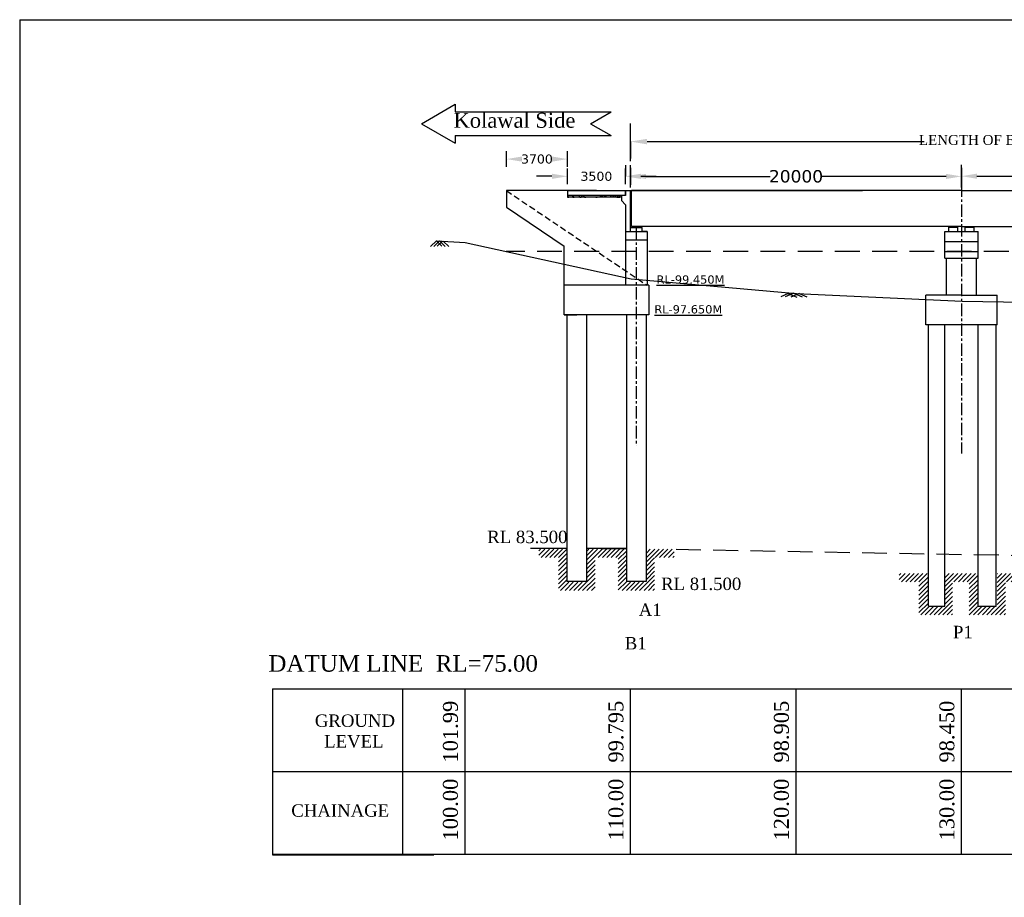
# Model space of a CAD drawing. Header units: millimetres. Extents: x -20950785 to 389010297, y -11535949 to 14056629.
# Tile 15 of 256: x 7967120 to 8026617, y -955099 to -902047. Entities that reach past the tile are written whole.
import ezdxf

# ---------------------------------------------------------------- set-up
doc = ezdxf.new("R2010")
doc.units = ezdxf.units.MM
doc.header["$LTSCALE"] = 60
doc.header["$MEASUREMENT"] = 0
doc.linetypes.add('CENTERX2', pattern=[4, 2.5, -0.5, 0.5, -0.5])
doc.linetypes.add('HIDDEN', pattern=[0.375, 0.25, -0.125])
doc.styles.add('style1', font='txt.shx', dxfattribs={"height": 1})
doc.dimstyles.get("Standard").update_dxf_attribs({"dimtxt": 400, "dimasz": 215, "dimexe": 0.18, "dimexo": 0.0625, "dimgap": 0.09, "dimtad": 0, "dimtih": 1, "dimtoh": 1, "dimdec": 0, "dimzin": 4, "dimdsep": 46, "dimtxsty": 'Standard', "dimblk": 'OPEN90', "dimcen": 0, "dimadec": 0, "dimazin": 1, "dimtfac": 1, "dimtdec": 0, "dimtix": 1, "dimtofl": 0, "dimtmove": 0, "dimatfit": 3, "dimldrblk": 'OPEN30', "dimfxl": 1, "dimtolj": 1, "dimtzin": 0, "dimarcsym": 0})

# ---------------------------------------------------------------- blocks, each defined once
blk = doc.blocks.new('*D148')
at = {"color": 0, "linetype": 'Continuous', "lineweight": -2, "transparency": 16777216}
for p, q in [((8004030, -911520), (8004030, -911520)), ((8004965, -911520), (8012465, -911520)), ((8023095, -911520), (8015595, -911520)), ((8024030, -911532), (8024030, -911520))]:
    blk.add_line(p, q, dxfattribs=at)
for points in [[(8004965, -911364), (8004965, -911676), (8004030, -911520)], [(8023095, -911364), (8023095, -911676), (8024030, -911520)]]:
    blk.add_solid(points, dxfattribs=at)
at = {"layer": 'Defpoints', "color": 0, "linetype": 'Continuous', "lineweight": -2, "transparency": 16777216}
for p in [(8004030, -911520), (8004030, -911520), (8024030, -911532)]:
    blk.add_point(p, dxfattribs=at)
at = {"color": 0, "linetype": 'Continuous', "transparency": 16777216, "insert": (8014030, -911520), "char_height": 500, "attachment_point": 5}
blk.add_mtext('\\A1;{\\fVerdana|b0|i0|c0|p34;\\H1.5x;20000}', dxfattribs=at)
blk = doc.blocks.new('*D149')
at = {"color": 0, "linetype": 'Continuous', "lineweight": -2, "transparency": 16777216}
for p, q in [((8024028, -911508), (8024028, -911508)), ((8024963, -911508), (8032463, -911508)), ((8043093, -911508), (8035593, -911508)), ((8044028, -911520), (8044028, -911508))]:
    blk.add_line(p, q, dxfattribs=at)
for points in [[(8024963, -911352), (8024963, -911664), (8024028, -911508)], [(8043093, -911352), (8043093, -911664), (8044028, -911508)]]:
    blk.add_solid(points, dxfattribs=at)
at = {"layer": 'Defpoints', "color": 0, "linetype": 'Continuous', "lineweight": -2, "transparency": 16777216}
for p in [(8024028, -911508), (8024028, -911508), (8044028, -911520)]:
    blk.add_point(p, dxfattribs=at)
at = {"color": 0, "linetype": 'Continuous', "transparency": 16777216, "insert": (8034028, -911508), "char_height": 500, "attachment_point": 5}
blk.add_mtext('\\A1;{\\fVerdana|b0|i0|c0|p34;\\H1.5x;20000}', dxfattribs=at)
blk = doc.blocks.new('*D151')
at = {"color": 0, "linetype": 'Continuous', "lineweight": -2, "transparency": 16777216}
for p, q in [((8003720, -910845), (8003720, -911516)), ((7999285, -911516), (7998350, -911516)), ((8000220, -911516), (8000220, -911516)), ((8004655, -911516), (8005590, -911516))]:
    blk.add_line(p, q, dxfattribs=at)
for points in [[(7999285, -911360), (7999285, -911672), (8000220, -911516)], [(8004655, -911360), (8004655, -911672), (8003720, -911516)]]:
    blk.add_solid(points, dxfattribs=at)
at = {"layer": 'Defpoints', "color": 0, "linetype": 'Continuous', "lineweight": -2, "transparency": 16777216}
for p in [(8003720, -910845), (8000220, -911516), (8003720, -911516)]:
    blk.add_point(p, dxfattribs=at)
at = {"color": 0, "linetype": 'Continuous', "transparency": 16777216, "insert": (8001970, -911516), "char_height": 500, "attachment_point": 5}
blk.add_mtext('\\A1;{\\fVerdana|b0|i0|c0|p34;\\H1.1x;3500}', dxfattribs=at)
blk = doc.blocks.new('*D152')
at = {"color": 0, "linetype": 'Continuous', "lineweight": -2, "transparency": 16777216}
for p, q in [((7996530, -910474), (7996530, -910474)), ((7997465, -910474), (7997469, -910474)), ((7999285, -910474), (7999281, -910474)), ((8000220, -910474), (8000220, -910474))]:
    blk.add_line(p, q, dxfattribs=at)
for points in [[(7997465, -910318), (7997465, -910630), (7996530, -910474)], [(7999285, -910318), (7999285, -910630), (8000220, -910474)]]:
    blk.add_solid(points, dxfattribs=at)
at = {"layer": 'Defpoints', "color": 0, "linetype": 'Continuous', "lineweight": -2, "transparency": 16777216}
for p in [(7996530, -910474), (8000220, -910474), (8000220, -910474)]:
    blk.add_point(p, dxfattribs=at)
at = {"color": 0, "linetype": 'Continuous', "transparency": 16777216, "insert": (7998375, -910474), "char_height": 500, "attachment_point": 5}
blk.add_mtext('\\A1;{\\fVerdana|b0|i0|c0|p34;\\H1.1x;3700}', dxfattribs=at)
blk = doc.blocks.new('*D153')
at = {"color": 0, "linetype": 'Continuous', "lineweight": -2, "transparency": 16777216}
for p, q in [((8004030, -909416), (8004030, -909416)), ((8005030, -909416), (8021766, -909416)), ((8063030, -909416), (8046294, -909416)), ((8064030, -909416), (8064030, -909416))]:
    blk.add_line(p, q, dxfattribs=at)
for points in [[(8005030, -909249), (8005030, -909583), (8004030, -909416)], [(8063030, -909249), (8063030, -909583), (8064030, -909416)]]:
    blk.add_solid(points, dxfattribs=at)
at = {"layer": 'Defpoints', "color": 0, "linetype": 'Continuous', "lineweight": -2, "transparency": 16777216}
for p in [(8004030, -909416), (8064030, -909416), (8064030, -909416)]:
    blk.add_point(p, dxfattribs=at)
at = {"color": 0, "linetype": 'Continuous', "transparency": 16777216, "insert": (8034030, -909416), "char_height": 500, "attachment_point": 5}
blk.add_mtext('\\A1;{\\fTimes New Roman|b0|i0|c0|p18;\\H1.2x;LENGTH OF BRIDGE 60.00 (BETWEEN FACE OF DIRT WALL)}', dxfattribs=at)

msp = doc.modelspace()

# ---------------------------------------------------------------- hatches: boundary and pattern name
at = {"linetype": 'Continuous'}
h = msp.add_hatch(dxfattribs=at)
h.set_pattern_fill('AR-CONC', color=1, scale=50)
h.set_pattern_definition([(50, (6952329.05, -1628405.28), (358.63009, -31.37607), [37.5, -412.5]), (355, (6952329.05, -1628405.28), (-69.37567, 376.09607), [30, -330]), (100.451444, (6952358.94, -1628407.9), (289.25442, 344.72), [31.8701, -350.57106]), (46.1842, (6952329.05, -1628305.28), (533.62067, -82.75964), [56.25, -618.75]), (96.635635, (6952373.5, -1628312.17), (467.33097, 487.0593), [47.80517, -525.85688]), (351.184164, (6952329.05, -1628305.3), (467.33097, 487.0593), [45, -495]), (21, (6952379.05, -1628330.28), (298.453526, -201.309445), [37.5, -412.5]), (326, (6952379.05, -1628330.28), (121.65767, 362.57502), [30, -330]), (71.451445, (6952403.92, -1628347.05), (420.11119, 161.26558), [31.8701, -350.57106]), (37.5, (6952329.05, -1628405.28), (6.079928, 166.446927), [0, -326, 0, -335, 0, -331.25]), (7.5, (6952329.05, -1628405.28), (131.534769, 197.205856), [0, -191, 0, -318.5, 0, -126.25]), (327.5, (6952217.55, -1628405.28), (266.911218, -11.277436), [0, -125, 0, -390, 0, -517.5]), (317.5, (6952167.55, -1628405.28), (291.593085, 50.05249), [0, -162.5, 0, -259, 0, -367.5])])
h.paths.add_polyline_path([(8003480.12, -912780.14), (8003480.12, -912680.14), (8000220.12, -912680.14), (8000220.12, -912780.14)])
h = msp.add_hatch(color=1, dxfattribs=at)
h.dxf.hatch_style = 1
h.paths.add_polyline_path([(8004540.12, -914555.14), (8004220.12, -914555.14), (8004220.12, -914607.08), (8004540.12, -914607.08)])
h = msp.add_hatch(color=1, dxfattribs=at)
h.dxf.hatch_style = 1
h.paths.add_polyline_path([(8004540.12, -914555.2), (8004220.12, -914555.2), (8004220.12, -914607.14), (8004540.12, -914607.14)])
h = msp.add_hatch(color=1, dxfattribs=at)
h.dxf.hatch_style = 1
h.paths.add_polyline_path([(8023680.12, -914555.01), (8023530.12, -914555.01), (8023530.12, -914594.01), (8023680.12, -914594.01)])
h.paths.add_polyline_path([(8023530.12, -914555.01), (8023380.12, -914555.01), (8023380.12, -914594.01), (8023530.12, -914594.01)])
h = msp.add_hatch(color=1, dxfattribs=at)
h.dxf.hatch_style = 1
h.paths.add_polyline_path([(8024680.12, -914555.01), (8024530.12, -914555.01), (8024530.12, -914594.01), (8024680.12, -914594.01)])
h.paths.add_polyline_path([(8024530.12, -914555.01), (8024380.12, -914555.01), (8024380.12, -914594.01), (8024530.12, -914594.01)])
h = msp.add_hatch(dxfattribs=at)
h.set_pattern_fill('ANSI31', color=1, scale=1500)
h.set_pattern_definition([(45, (5572014.72, -365860.1), (-132.582521, 132.582521), [])])
h.paths.add_polyline_path([(8000187.32, -934052.85), (7998493.14, -934052.85), (7998493.14, -934552.85), (7999687.32, -934552.85), (7999687.32, -936552.85), (8001887.32, -936552.85), (8001887.32, -934552.85), (8003287.32, -934552.85), (8003287.32, -936552.85), (8005087.32, -936552.85), (8005087.32, -934052.85), (8004987.32, -934052.85), (8004987.32, -936052.85), (8003787.32, -936052.85), (8003787.32, -934052.85), (8001387.32, -934052.85), (8001387.32, -936052.85), (8000187.32, -936052.85)])
h.paths.add_polyline_path([(8006662.91, -934052.85), (8005087.32, -934052.85), (8005087.32, -936552.85), (8005487.32, -936552.85), (8005487.32, -934552.85), (8006662.91, -934552.85)])
h = msp.add_hatch(dxfattribs=at)
h.set_pattern_fill('ANSI31', color=1, scale=1500)
h.set_pattern_definition([(45, (5593518.45, -367333.66), (-132.582521, 132.582521), [])])
edge = h.paths.add_edge_path()
edge.add_line((8022030.12, -935526.42), (8020269.74, -935518.39))
edge.add_line((8020269.74, -935518.39), (8020269.74, -936018.39))
edge.add_line((8020269.74, -936018.39), (8021447.16, -936037.83))
edge.add_line((8021447.16, -936037.83), (8021447.16, -938037.83))
edge.add_line((8021391.05, -938026.42), (8023491.05, -938026.42))
edge.add_line((8023491.05, -938026.42), (8023491.05, -936026.42))
edge.add_line((8023491.05, -936026.42), (8024791.05, -936026.42))
edge.add_line((8024491.05, -936026.42), (8024491.05, -938026.42))
edge.add_line((8024491.05, -938026.42), (8026197.48, -938026.42))
edge.add_line((8026197.48, -938026.42), (8026197.48, -935526.42))
edge.add_line((8026591.05, -935526.42), (8026191.05, -935526.42))
edge.add_line((8026191.05, -935526.42), (8026191.05, -937526.42))
edge.add_line((8026191.05, -937526.42), (8024991.05, -937526.42))
edge.add_line((8024991.05, -937526.42), (8024991.05, -935526.42))
edge.add_line((8024991.05, -935526.42), (8023030.12, -935526.42))
edge.add_line((8023030.12, -935526.42), (8023030.12, -937526.42))
edge.add_line((8022891.05, -937526.42), (8022030.12, -937526.42))
edge.add_line((8022030.12, -937526.42), (8022030.12, -935526.42))
edge = h.paths.add_edge_path()
edge.add_line((8027866.64, -935526.42), (8026591.05, -935526.42))
edge.add_line((8026197.48, -935526.42), (8026197.48, -938026.42))
edge.add_line((8026188.66, -938026.42), (8026691.05, -938026.42))
edge.add_line((8026691.05, -938026.42), (8026691.05, -936026.42))
edge.add_line((8026691.05, -936026.42), (8027866.64, -936026.42))
edge.add_line((8027866.64, -936026.42), (8027866.64, -935526.42))

# ---------------------------------------------------------------- linework, layer by layer
at = {"color": 1, "linetype": 'Continuous'}
for p, q in [((7967119.97, -902047.42), (7967119.97, -1027375.65)), ((7967119.97, -902047.42), (8138623.68, -902047.42)), ((7991407.77, -908333.31), (7993442.68, -907158.45)), ((7993442.68, -907158.45), (7993442.68, -907613.31)), ((7993442.68, -907613.31), (8002866.05, -907613.31)), ((8001618.98, -908333.31), (8002866.05, -907613.31)), ((7991407.77, -908333.31), (7993442.68, -909508.17)), ((8001618.98, -908333.31), (8002866.05, -909053.31)), ((8004030.12, -910526.28), (8004030.12, -908320.79)), ((7993442.68, -909053.31), (8002866.05, -909053.31)), ((7993442.68, -909053.31), (7993442.68, -909508.17)), ((8004030.12, -910604.4), (8004030.12, -909245.9)), ((8004030.12, -909416.16), (8004030.12, -910432.66)), ((7996530.12, -910944.19), (7996530.12, -910004.19)), ((8000220.12, -910944.19), (8000220.12, -910004.19)), ((8004030.12, -912199.4), (8004030.12, -910840.9)), ((8024027.84, -912187.28), (8024027.84, -910828.78)), ((8000220.12, -911985.78), (8000220.12, -911045.78)), ((8003720.12, -911985.78), (8003720.12, -911045.78)), ((8004030.12, -911011.16), (8004030.12, -912027.66)), ((8024027.84, -911011.34), (8024027.84, -912027.84)), ((8000080.12, -912380.14), (7996530.12, -912380.14)), ((7996530.12, -912380.14), (7996530.12, -913380.14)), ((8001970.12, -912380.14), (7997970.12, -912380.14)), ((8000220.12, -912380.14), (8003720.12, -912380.14)), ((8000220.12, -912380.14), (8000220.12, -912780.14)), ((8003730.12, -912680.14), (8000220.12, -912680.14)), ((8003480.12, -912680.14), (8003480.12, -912980.14)), ((8003480.12, -912680.2), (8003480.12, -912980.2)), ((8003720.12, -912380.14), (8003720.12, -912680.14)), ((8003720.12, -912380.2), (8003720.12, -912680.2)), ((8003730.12, -912680.14), (8003730.12, -912380.14)), ((8003730.12, -912380.14), (8004030.12, -912380.14)), ((8003730.12, -912680.2), (8003730.12, -912380.2)), ((8003730.12, -912380.2), (8004030.12, -912380.2)), ((8004030.12, -914505.08), (8004030.12, -912380.14)), ((8004030.12, -912380.2), (8018044.37, -912380.2)), ((8004030.12, -914605.14), (8004030.12, -912380.2)), ((8004080.12, -914455.14), (8004080.12, -912380.14)), ((8024030.12, -912380.14), (8004080.12, -912380.14)), ((8004080.12, -914555.14), (8004080.12, -912380.2)), ((8024030.12, -912380.14), (8044030.12, -912380.14)), ((8003480.12, -912780.14), (8000220.12, -912780.14)), ((8003480.12, -912980.14), (8003730.12, -913230.14)), ((8003480.12, -912980.2), (8003730.12, -913230.2)), ((8003730.12, -913230.14), (8003730.12, -914755.08)), ((8003730.12, -913230.2), (8003730.12, -914755.14)), ((7996530.12, -913380.14), (8000030.12, -915733.29)), ((8003730.12, -914487.14), (8003730.12, -918094.93)), ((8003730.12, -914755.08), (8003730.12, -915255.08)), ((8003730.12, -914855.08), (8005030.12, -914855.08)), ((8003730.12, -914855.14), (8005030.12, -914855.14)), ((8004030.12, -914605.08), (8004220.12, -914605.08)), ((8004030.12, -914855.08), (8004030.12, -914605.08)), ((8004030.12, -914605.14), (8004220.12, -914605.14)), ((8004030.12, -914855.14), (8004030.12, -914605.14)), ((8004030.12, -914855.08), (8004380.12, -914855.08)), ((8004030.12, -914855.14), (8004380.12, -914855.14)), ((8024030.12, -914555.14), (8004080.12, -914555.14)), ((8004220.12, -914555.08), (8004220.12, -914607.08)), ((8004220.12, -914555.14), (8004220.12, -914607.14)), ((8004220.12, -914607.08), (8004540.12, -914607.08)), ((8004220.12, -914607.14), (8004540.12, -914607.14)), ((8004305.12, -914607.08), (8004540.12, -914607.08)), ((8004305.12, -914607.14), (8004540.12, -914607.14)), ((8004680.12, -914555.08), (8004380.12, -914555.08)), ((8004680.12, -914555.08), (8004380.12, -914555.08)), ((8004680.12, -914555.14), (8004380.12, -914555.14)), ((8004680.12, -914555.14), (8004380.12, -914555.14)), ((8004380.12, -914855.08), (8004730.12, -914855.08)), ((8004380.12, -914855.14), (8004730.12, -914855.14)), ((8004540.12, -914555.08), (8004540.12, -914607.08)), ((8004540.12, -914555.14), (8004540.12, -914607.14)), ((8004540.12, -914605.08), (8004730.12, -914605.08)), ((8004540.12, -914605.14), (8004730.12, -914605.14)), ((8004730.12, -914855.08), (8004730.12, -914605.08)), ((8004730.12, -914855.14), (8004730.12, -914605.14)), ((8005030.12, -914855.08), (8004780.12, -914855.08)), ((8005030.12, -914855.14), (8004780.12, -914855.14)), ((8005030.12, -914855.14), (8005030.12, -916779.14)), ((8023030.12, -914855.08), (8025030.12, -914855.08)), ((8023030.12, -916455.08), (8023030.12, -914855.08)), ((8023255.12, -914855.08), (8023255.12, -914594.01)), ((8023255.12, -914594.01), (8023805.12, -914594.01)), ((8023805.12, -914855.08), (8023805.12, -914594.01)), ((8024030.12, -914555.14), (8044030.12, -914555.14)), ((8024255.12, -914855.08), (8024255.12, -914594.01)), ((8024255.12, -914594.01), (8024805.12, -914594.01)), ((8024380.12, -914594.01), (8024380.12, -914555.01)), ((8024680.12, -914594.01), (8024680.12, -914555.01)), ((8024805.12, -914855.08), (8024805.12, -914594.01)), ((8025030.12, -916455.08), (8025030.12, -914855.08)), ((7992300.93, -915410.6), (7991938.57, -915764.56)), ((7992493.9, -915418.08), (7992152.32, -915751.75)), ((7992296.46, -915406.24), (7992638.05, -915739.9)), ((7992668.51, -915428.55), (7992349.76, -915739.9)), ((7992493.9, -915418.08), (7992835.49, -915751.75)), ((7992707.66, -915430.9), (7993049.24, -915764.56)), ((8003730.12, -915355.14), (8005030.12, -915355.14)), ((8005030.12, -915411.08), (8005030.12, -918094.93)), ((8023030.12, -915455.08), (8025030.12, -915455.08)), ((8000030.12, -919299.93), (8000030.12, -915733.29)), ((8005030.12, -915779.08), (8005030.12, -916779.08)), ((8023030.12, -916055.08), (8025030.12, -916055.08)), ((8023030.12, -916055.08), (8025030.12, -916055.08)), ((8023030.12, -916055.08), (8025030.12, -916055.08)), ((8023030.12, -916455.08), (8025030.12, -916455.08)), ((8023130.12, -918711.08), (8023130.12, -916455.08)), ((8024930.12, -918711.08), (8024930.12, -916455.08)), ((8000030.12, -919894.93), (8000030.12, -918094.93)), ((8005130.12, -918094.93), (8000030.12, -918094.93)), ((8005130.12, -918094.93), (8005130.12, -919894.93)), ((8013566.23, -918595.88), (8013104.64, -918799.68)), ((8013895.92, -918582.56), (8013382.74, -918809.14)), ((8013561.78, -918593.92), (8014074.97, -918820.5)), ((8014230.06, -918593.92), (8013716.87, -918820.5)), ((8013895.92, -918582.56), (8014409.1, -918809.14)), ((8014225.61, -918595.88), (8014687.2, -918799.68)), ((8021880.12, -920500.12), (8021880.12, -918700.06)), ((8024030.12, -918700.06), (8021880.12, -918700.06)), ((8024030.12, -918700.06), (8026180.12, -918700.06)), ((8026180.12, -920500.12), (8026180.12, -918700.06)), ((8005130.12, -919894.93), (8000030.12, -919894.93)), ((8000030.12, -919894.93), (8000780.12, -919894.93)), ((8000180.12, -919894.93), (8000180.12, -936012.71)), ((8001380.12, -919894.93), (8001380.12, -936012.71)), ((8003780.12, -919894.93), (8003780.12, -936012.71)), ((8005130.12, -919894.93), (8004380.12, -919894.93)), ((8004980.12, -919894.93), (8004980.12, -936012.71)), ((8026180.12, -920500.12), (8021880.12, -920500.12)), ((8022030.12, -937490.2), (8022030.12, -920500.12)), ((8023030.12, -937490.2), (8023030.12, -920500.12)), ((8025030.12, -937490.2), (8025030.12, -920500.12)), ((8026130.12, -937490.2), (8026130.12, -920500.12)), ((8000180.12, -934012.71), (7997976.61, -934012.71)), ((8003780.12, -934012.71), (8001380.12, -934012.71)), ((8001380.12, -936012.71), (8000180.12, -936012.71)), ((8004980.12, -936012.71), (8003780.12, -936012.71)), ((8022030.12, -937490.2), (8023030.12, -937490.2)), ((8025030.12, -937490.2), (8026130.12, -937490.2)), ((7982389.14, -942500.2), (7993974.21, -942500.2)), ((7982389.14, -942500.2), (7994030.12, -942500.2)), ((7982389.14, -942500.2), (7993974.21, -942500.2)), ((7982389.14, -942500.2), (8074030.12, -942500.2)), ((7982389.14, -942500.2), (7982389.14, -952528.2)), ((7982389.14, -942500.2), (7993974.21, -942500.2)), ((7982389.14, -942500.2), (7994030.12, -942500.2)), ((7982389.14, -942500.2), (7993974.21, -942500.2)), ((7982389.14, -942500.2), (7994030.12, -942500.2)), ((7982389.14, -942500.2), (7993974.21, -942500.2)), ((7982389.14, -942500.2), (8074030.12, -942500.2)), ((7990277.45, -952528.2), (7990277.45, -942500.2)), ((7994030.12, -952500.2), (7994030.12, -942500.2)), ((8004030.12, -952500.2), (8004030.12, -942500.2)), ((8014030.12, -952500.2), (8014030.12, -942500.2)), ((8024030.12, -952500.2), (8024030.12, -942500.2)), ((7982389.14, -947500.2), (7993974.21, -947500.2)), ((7982389.14, -947500.2), (7993974.21, -947500.2)), ((7982389.14, -947500.2), (7994030.12, -947500.2)), ((7982389.14, -947500.2), (7993974.21, -947500.2)), ((7982389.14, -947500.2), (8074030.12, -947500.2)), ((7988308.44, -947500.2), (7993974.21, -947500.2)), ((7982389.14, -952500.2), (7993974.21, -952500.2)), ((7982389.14, -952500.2), (7993974.21, -952500.2)), ((7982389.14, -952500.2), (7994030.12, -952500.2)), ((7982389.14, -952500.2), (7993974.21, -952500.2)), ((7982389.14, -952500.2), (8074030.12, -952500.2)), ((7982389.14, -952528.2), (7992152.32, -952528.2)), ((7988080.03, -952500.2), (7993974.21, -952500.2))]:
    msp.add_line(p, q, dxfattribs=at)
at = {"color": 1, "linetype": 'CENTERX2', "ltscale": 5}
for p, q in [((8024030.12, -912012.14), (8024030.12, -928269.86)), ((8004380.12, -914607.14), (8004380.12, -927810.09))]:
    msp.add_line(p, q, dxfattribs=at)
at = {"color": 1, "linetype": 'HIDDEN', "ltscale": 25}
msp.add_line((7996530.12, -912380.14), (8005030.12, -918094.93), dxfattribs=at)
at = {"color": 1, "linetype": 'HIDDEN', "ltscale": 100}
msp.add_line((8071885.01, -916055.2), (7996519, -916055.2), dxfattribs=at)
at = {"color": 1, "linetype": 'ByBlock', "lineweight": -2, "ltscale": 2}
msp.add_line((8022030.12, -937490.2), (8022030.12, -935490.2), dxfattribs=at)
at = {"color": 1, "linetype": 'Continuous'}
for points in [[(7992296.46, -915406.24), (7994030.12, -915510.2), (8004065.18, -917707.62), (8014065.18, -918597.62), (8024065.18, -919052.62), (8034065.18, -919217.62), (8044065.18, -918747.62), (8054065.18, -918407.62), (8064065.18, -918022.62), (8074065.18, -917887.62)], [(8002230.12, -934012.71), (8003780.12, -934040.13)]]:
    msp.add_lwpolyline(points, dxfattribs=at)
at = {"color": 1, "linetype": 'HIDDEN', "ltscale": 100}
msp.add_lwpolyline([(8006780.12, -934061.37), (8039964.35, -934648.51), (8069037.89, -935100.2)], dxfattribs=at)

# ---------------------------------------------------------------- texts
at = {"color": 1, "linetype": 'Continuous', "insert": (7993337.52, -907680.1), "char_height": 900, "attachment_point": 1, "style": 'style1'}
msp.add_mtext('{\\fTimes New Roman|b0|i0|c0|p18;Kolawal Side }', dxfattribs=at)
at = {"color": 1, "linetype": 'Continuous', "char_height": 500, "attachment_point": 1}
for s, insert, width in [('{\\fVerdana|b0|i0|c0|p34;\\LRL-99.450M}', (8005604.25, -917504.94, -22500), 4730.9406), ('{\\fVerdana|b0|i0|c0|p34;\\LRL-97.650M}', (8005472.07, -919304.81, -22500), 5439.0006)]:
    msp.add_mtext(s, dxfattribs=dict(at, insert=insert, width=width))
at = {"color": 1, "linetype": 'Continuous', "attachment_point": 1}
for s, insert, char_height in [('{\\fTimes New Roman|b0|i0|c0|p18; RL 83.500}', (7995090.42, -932937.48), 750), ('{\\fTimes New Roman|b0|i0|c0|p18;RL 81.500}', (8005877.31, -935774.82), 750), ('{\\fTimes New Roman|b0|i0|c0|p18;A1}', (8004524.35, -937342.32), 750), ('{\\fTimes New Roman|b0|i0|c0|p18;P1}', (8023515.53, -938687.14), 750), ('{\\fTimes New Roman|b0|i0|c0|p18;B1}', (8003682.78, -939364.41), 750), ('{\\fTimes New Roman|b0|i0|c0|p18;DATUM LINE  RL=75.00}', (7982147.13, -940459.22, -25000), 1000), ('{\\fTimes New Roman|b0|i0|c0|p18;GROUND\\P  LEVEL}', (7984954.86, -944046.16), 750), ('{\\fTimes New Roman|b0|i0|c0|p18;CHAINAGE}', (7983530.46, -949477.03), 750)]:
    msp.add_mtext(s, dxfattribs=dict(at, insert=insert, char_height=char_height))
at = {"color": 1, "linetype": 'Continuous', "char_height": 900, "attachment_point": 1, "rotation": 90}
for s, insert in [('{\\fTimes New Roman|b0|i0|c0|p18;101.99}', (7992696.91, -946954.87)), ('{\\fTimes New Roman|b0|i0|c0|p18;99.795}', (8002696.91, -946954.87)), ('{\\fTimes New Roman|b0|i0|c0|p18;98.905}', (8012696.91, -946954.87)), ('{\\fTimes New Roman|b0|i0|c0|p18;98.450}', (8022696.91, -946954.87)), ('{\\fTimes New Roman|b0|i0|c0|p18;100.00}', (7992696.91, -951665.46)), ('{\\fTimes New Roman|b0|i0|c0|p18;110.00}', (8002696.91, -951665.46)), ('{\\fTimes New Roman|b0|i0|c0|p18;120.00}', (8012696.91, -951665.46)), ('{\\fTimes New Roman|b0|i0|c0|p18;130.00}', (8022696.91, -951665.46))]:
    msp.add_mtext(s, dxfattribs=dict(at, insert=insert))

# ---------------------------------------------------------------- dimensions: what is measured, and where the dimension line sits
at = {"color": 1, "linetype": 'Continuous'}
for base, p1, p2, text, override, picture, middle in [((8064030.12, -909416.16), (8004030.12, -909416.16), (8064030.12, -909416.16), '{\\fTimes New Roman|b0|i0|c0|p18;\\H1.2x;LENGTH OF BRIDGE 60.00 (BETWEEN FACE OF DIRT WALL)}', {"dimtxt": 500, "dimasz": 1000, "dimfxl": 300}, '*D153', (8034030.12, -909416.16)), ((8000220.12, -910474.19), (7996530.12, -910474.19), (8000220.12, -910474.19), '{\\fVerdana|b0|i0|c0|p34;\\H1.1x;3700}', {"dimtxt": 500, "dimasz": 935, "dimfxl": 300}, '*D152', (7998375.12, -910474.19)), ((8003720.12, -911515.78), (8000220.12, -911515.78), (8003720.12, -910844.77), '{\\fVerdana|b0|i0|c0|p34;\\H1.1x;3500}', {"dimtxt": 500, "dimasz": 935, "dimfxl": 300}, '*D151', (8001970.12, -911515.78))]:
    dim = msp.add_linear_dim(base=base, p1=p1, p2=p2, text=text, dimstyle='Standard', override=override, dxfattribs=at)
    dim.commit()
    dim.dimension.update_dxf_attribs({"geometry": picture, "text_midpoint": middle})
for base, p1, p2, picture, middle in [((8004030.12, -911519.97), (8024030.12, -911532.47), (8004030.12, -911519.97), '*D148', (8014030.12, -911519.97)), ((8024027.84, -911507.85), (8044027.84, -911520.35), (8024027.84, -911507.85), '*D149', (8034027.84, -911507.85))]:
    dim = msp.add_linear_dim(base=base, p1=p1, p2=p2, angle=180, text='{\\fVerdana|b0|i0|c0|p34;\\H1.5x;20000}', dimstyle='Standard', override={"dimtxt": 500, "dimasz": 935, "dimfxl": 300}, dxfattribs=at)
    dim.commit()
    dim.dimension.update_dxf_attribs({"geometry": picture, "text_midpoint": middle})

doc.saveas('drawing.dxf')
